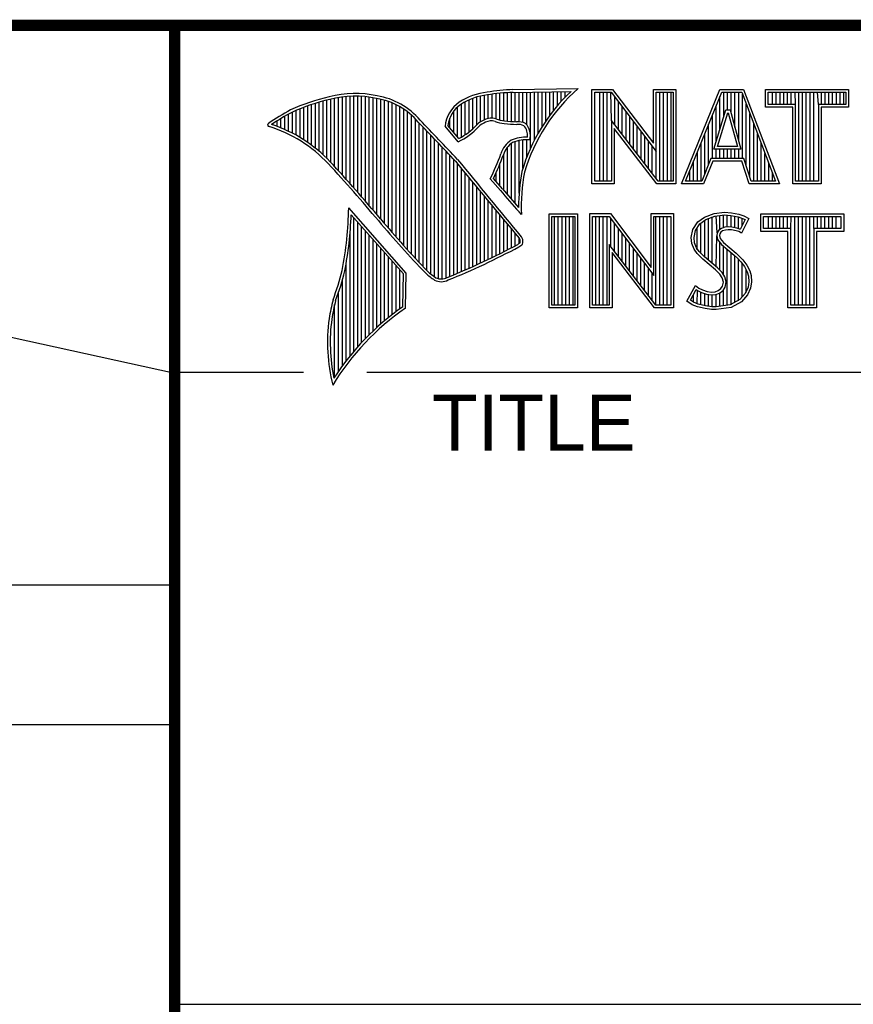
# Model space of a CAD drawing. Header units: inches. Extents: x 0 to 34, y 0 to 22.
# Tile 10 of 16: x 28.1 to 29.6, y 1.3 to 3. Entities that reach past the tile are written whole.
import ezdxf

# ---------------------------------------------------------------- set-up
doc = ezdxf.new("R2010")
doc.units = ezdxf.units.IN
doc.header["$LTSCALE"] = 1.87
doc.header["$MEASUREMENT"] = 0
doc.layers.get('0').update_dxf_attribs({"linetype": 'CONTINUOUS'})
doc.layers.add('DETAIL', color=7, linetype='CONTINUOUS')
doc.styles.get("Standard").update_dxf_attribs({"font": 'txt', "width": 0.8})

msp = doc.modelspace()

# ---------------------------------------------------------------- linework, layer by layer
at = {"color": 2, "linetype": 'CONTINUOUS'}
for p, q in [((28.3793, 3.00033), (33.5093, 3.00033)), ((28.3793, 3.00033), (28.3793, 1.25033)), ((28.98439, 2.88498), (29.10087, 2.88676)), ((28.66586, 2.74736), (28.66586, 2.8695)), ((28.67273, 2.73985), (28.67273, 2.87083)), ((28.67959, 2.73228), (28.67959, 2.87189)), ((28.68645, 2.72465), (28.68645, 2.87266)), ((28.69332, 2.71697), (28.69332, 2.87316)), ((28.70018, 2.70922), (28.70018, 2.87339)), ((28.70705, 2.70142), (28.70705, 2.87335)), ((28.71391, 2.69355), (28.71391, 2.87303)), ((28.72077, 2.68563), (28.72077, 2.87244)), ((28.72764, 2.67764), (28.72764, 2.87158)), ((28.7345, 2.66959), (28.7345, 2.87043)), ((28.74137, 2.66148), (28.74137, 2.86903)), ((28.91297, 2.81526), (28.91297, 2.86958)), ((28.91983, 2.82233), (28.91983, 2.87186)), ((28.9267, 2.82751), (28.9267, 2.87365)), ((28.93356, 2.83107), (28.93356, 2.87497)), ((28.94042, 2.83347), (28.94042, 2.87592)), ((28.94729, 2.83398), (28.94729, 2.8769)), ((28.95415, 2.8327), (28.95415, 2.87776)), ((28.96102, 2.83056), (28.96102, 2.87851)), ((28.96788, 2.82919), (28.96788, 2.87913)), ((28.97474, 2.82849), (28.97474, 2.87964)), ((28.98161, 2.82803), (28.98161, 2.88003)), ((28.98452, 2.88016), (29.08817, 2.88174)), ((28.98847, 2.82775), (28.98847, 2.88022)), ((28.99534, 2.82759), (28.99534, 2.88032)), ((29.0022, 2.82627), (29.0022, 2.88043)), ((29.00907, 2.82196), (29.00907, 2.88053)), ((29.01593, 2.7805), (29.01593, 2.88064)), ((29.02279, 2.79469), (29.02279, 2.88074)), ((29.02966, 2.80734), (29.02966, 2.88085)), ((29.03652, 2.81879), (29.03652, 2.88095)), ((29.04339, 2.82926), (29.04339, 2.88106)), ((29.05025, 2.83892), (29.05025, 2.88116)), ((29.05711, 2.84788), (29.05711, 2.88127)), ((29.06398, 2.85624), (29.06398, 2.88137)), ((29.07084, 2.86405), (29.07084, 2.88148)), ((29.07771, 2.87139), (29.07771, 2.88158)), ((29.12563, 2.88524), (29.16244, 2.88524)), ((29.12563, 2.71662), (29.12563, 2.88524)), ((29.13051, 2.88035), (29.16002, 2.88035)), ((29.13051, 2.7215), (29.13051, 2.88035)), ((29.13948, 2.7215), (29.13948, 2.88035)), ((29.1462, 2.7215), (29.1462, 2.88035)), ((29.15291, 2.7215), (29.15291, 2.88035)), ((29.16042, 2.82993), (29.15962, 2.88035)), ((29.16002, 2.88035), (29.24023, 2.77463)), ((29.16244, 2.88524), (29.23535, 2.78914)), ((29.16633, 2.82225), (29.16633, 2.87204)), ((29.23535, 2.88524), (29.27538, 2.88524)), ((29.23535, 2.78914), (29.23535, 2.88524)), ((29.24023, 2.88035), (29.2705, 2.88035)), ((29.24023, 2.77463), (29.24023, 2.88035)), ((29.24687, 2.7215), (29.24687, 2.88035)), ((29.25358, 2.7215), (29.25358, 2.88035)), ((29.26029, 2.7215), (29.26029, 2.88035)), ((29.267, 2.7215), (29.267, 2.88035)), ((29.2705, 2.88035), (29.2705, 2.7215)), ((29.27538, 2.88524), (29.27538, 2.71662)), ((29.28531, 2.71669), (29.35415, 2.88513)), ((29.29258, 2.72157), (29.35742, 2.88025)), ((29.35415, 2.88513), (29.39665, 2.88513)), ((29.35426, 2.81386), (29.35426, 2.87249)), ((29.35742, 2.88025), (29.39328, 2.88025)), ((29.36097, 2.83558), (29.36097, 2.88025)), ((29.36768, 2.84865), (29.36768, 2.88025)), ((29.37439, 2.84282), (29.37439, 2.88025)), ((29.3811, 2.81815), (29.3811, 2.88025)), ((29.38781, 2.79347), (29.38781, 2.88025)), ((29.39328, 2.88025), (29.45352, 2.72157)), ((29.39453, 2.7618), (29.39453, 2.87698)), ((29.39665, 2.88513), (29.4606, 2.71669)), ((29.43568, 2.88513), (29.584, 2.88513)), ((29.43568, 2.85371), (29.43568, 2.88513)), ((29.44056, 2.88025), (29.57912, 2.88025)), ((29.44056, 2.85859), (29.44056, 2.88025)), ((29.44822, 2.85859), (29.44822, 2.88025)), ((29.45493, 2.85859), (29.45493, 2.88025)), ((29.46164, 2.85859), (29.46164, 2.88025)), ((29.46835, 2.85859), (29.46835, 2.88025)), ((29.47507, 2.85859), (29.47507, 2.88025)), ((29.48178, 2.85859), (29.48178, 2.88025)), ((29.4892, 2.85859), (29.48849, 2.88025)), ((29.4952, 2.72157), (29.4952, 2.88025)), ((29.50191, 2.72157), (29.50191, 2.88025)), ((29.50862, 2.72157), (29.50862, 2.88025)), ((29.51533, 2.72157), (29.51533, 2.88025)), ((29.52205, 2.72157), (29.52205, 2.88025)), ((29.53048, 2.85859), (29.52876, 2.88025)), ((29.53547, 2.85859), (29.53547, 2.88025)), ((29.54218, 2.85859), (29.54218, 2.88025)), ((29.54889, 2.85859), (29.54889, 2.88025)), ((29.5556, 2.85859), (29.5556, 2.88025)), ((29.56232, 2.85859), (29.56232, 2.88025)), ((29.56903, 2.85859), (29.56903, 2.88025)), ((29.57574, 2.85859), (29.57574, 2.88025)), ((29.57912, 2.88025), (29.57912, 2.85859)), ((29.584, 2.88513), (29.584, 2.85371)), ((28.61095, 2.79515), (28.61095, 2.8535)), ((28.61781, 2.79056), (28.61781, 2.85603)), ((28.62468, 2.78564), (28.62468, 2.85839)), ((28.63154, 2.78035), (28.63154, 2.86058)), ((28.6384, 2.77466), (28.6384, 2.86262)), ((28.64527, 2.76854), (28.64527, 2.8645)), ((28.65213, 2.76195), (28.65213, 2.86622)), ((28.659, 2.75482), (28.659, 2.86787)), ((28.74823, 2.65331), (28.74823, 2.8677)), ((28.75509, 2.6452), (28.75509, 2.86595)), ((28.76196, 2.63718), (28.76196, 2.86376)), ((28.76882, 2.62925), (28.76882, 2.86112)), ((28.77569, 2.62142), (28.77569, 2.85799)), ((28.78255, 2.61368), (28.78255, 2.85432)), ((28.88551, 2.80052), (28.88551, 2.85403)), ((28.89238, 2.80029), (28.89238, 2.85939)), ((28.89924, 2.80443), (28.89924, 2.8634)), ((28.9061, 2.80937), (28.9061, 2.86678)), ((29.17304, 2.81352), (29.17304, 2.86319)), ((29.17975, 2.8048), (29.17975, 2.85434)), ((29.34754, 2.79214), (29.34754, 2.85607)), ((29.40124, 2.74854), (29.40124, 2.8593)), ((29.48432, 2.85371), (29.43568, 2.85371)), ((29.4892, 2.85859), (29.44056, 2.85859)), ((29.48432, 2.71669), (29.48432, 2.85371)), ((29.4892, 2.72157), (29.4892, 2.85859)), ((29.57912, 2.85859), (29.53048, 2.85859)), ((29.53048, 2.85859), (29.53048, 2.72157)), ((29.584, 2.85371), (29.53536, 2.85371)), ((29.53536, 2.85371), (29.53536, 2.71669)), ((28.57663, 2.81368), (28.57663, 2.83737)), ((28.58349, 2.81051), (28.58349, 2.84124)), ((28.59036, 2.80709), (28.59036, 2.84487)), ((28.59722, 2.8034), (28.59722, 2.84793)), ((28.60408, 2.79942), (28.60408, 2.8508)), ((28.78941, 2.60602), (28.78941, 2.85007)), ((28.79628, 2.59845), (28.79628, 2.84514)), ((28.80314, 2.59097), (28.80314, 2.83944)), ((28.87178, 2.81666), (28.87178, 2.83429)), ((28.87865, 2.80859), (28.87865, 2.84641)), ((29.18647, 2.79607), (29.18647, 2.8455)), ((29.19318, 2.78735), (29.19318, 2.83665)), ((29.34083, 2.7618), (29.34083, 2.83965)), ((29.3434, 2.77874), (29.36501, 2.84865)), ((29.35002, 2.78362), (29.36861, 2.84377)), ((29.36501, 2.84865), (29.37281, 2.84865)), ((29.36861, 2.84377), (29.36908, 2.84377)), ((29.36908, 2.84377), (29.38543, 2.78362)), ((29.37281, 2.84865), (29.39182, 2.77874)), ((29.40795, 2.7286), (29.40795, 2.84162)), ((28.55604, 2.82173), (28.55604, 2.8246)), ((28.5629, 2.81928), (28.5629, 2.82905)), ((28.56976, 2.8166), (28.56976, 2.8333)), ((28.81001, 2.58357), (28.81001, 2.83281)), ((28.81687, 2.57625), (28.81687, 2.82529)), ((28.82373, 2.56901), (28.82373, 2.81811)), ((28.88646, 2.79196), (28.8631, 2.81941)), ((28.88775, 2.79789), (28.86815, 2.82092)), ((29.24383, 2.7215), (29.16042, 2.82993)), ((29.16042, 2.82993), (29.16042, 2.7215)), ((29.19989, 2.77862), (29.19989, 2.82781)), ((29.2066, 2.7699), (29.2066, 2.81896)), ((29.33412, 2.75201), (29.33412, 2.82322)), ((29.41466, 2.72157), (29.41466, 2.82394)), ((28.8306, 2.56184), (28.8306, 2.81093)), ((28.83746, 2.55564), (28.83746, 2.80372)), ((29.24143, 2.71662), (29.1653, 2.81558)), ((29.1653, 2.81558), (29.1653, 2.71662)), ((29.21331, 2.76118), (29.21331, 2.81011)), ((29.22002, 2.75245), (29.22002, 2.80127)), ((29.32741, 2.73531), (29.32741, 2.8068)), ((29.42137, 2.72157), (29.42137, 2.80626)), ((28.84433, 2.55048), (28.84433, 2.7965)), ((28.85119, 2.54719), (28.85119, 2.78927)), ((28.85806, 2.54661), (28.85806, 2.78203)), ((28.97474, 2.69704), (28.97474, 2.78234)), ((28.98161, 2.68904), (28.98161, 2.78895)), ((28.98847, 2.68128), (28.98847, 2.79209)), ((28.99534, 2.69984), (28.99534, 2.79388)), ((29.0022, 2.74479), (29.0022, 2.79498)), ((29.00907, 2.76422), (29.00907, 2.79541)), ((29.22674, 2.74373), (29.22674, 2.79242)), ((29.23345, 2.735), (29.23345, 2.78358)), ((29.3207, 2.72157), (29.3207, 2.79038)), ((29.38543, 2.78362), (29.35002, 2.78362)), ((29.42808, 2.72157), (29.42808, 2.78858)), ((28.86492, 2.54831), (28.86492, 2.77477)), ((28.87178, 2.55125), (28.87178, 2.7675)), ((28.96788, 2.70528), (28.96788, 2.76986)), ((29.24016, 2.72628), (29.24023, 2.77463)), ((29.31399, 2.72157), (29.31399, 2.77395)), ((29.39182, 2.77874), (29.3434, 2.77874)), ((29.34754, 2.7618), (29.34754, 2.77874)), ((29.35426, 2.7618), (29.35426, 2.77874)), ((29.36097, 2.7618), (29.36097, 2.77874)), ((29.36768, 2.7618), (29.36768, 2.77874)), ((29.37439, 2.7618), (29.37439, 2.77874)), ((29.3811, 2.7618), (29.3811, 2.77874)), ((29.38781, 2.7618), (29.38781, 2.77874)), ((29.4348, 2.72157), (29.4348, 2.7709)), ((28.87865, 2.55408), (28.87865, 2.76022)), ((28.88551, 2.55695), (28.88551, 2.75232)), ((28.96102, 2.71332), (28.96102, 2.75195)), ((29.30727, 2.72157), (29.30727, 2.75753)), ((29.33806, 2.7618), (29.32188, 2.72157)), ((29.34136, 2.75692), (29.32518, 2.71669)), ((29.39677, 2.7618), (29.33806, 2.7618)), ((29.39327, 2.75692), (29.34136, 2.75692)), ((29.40681, 2.71669), (29.39327, 2.75692)), ((29.41032, 2.72157), (29.39677, 2.7618)), ((29.44151, 2.72157), (29.44151, 2.75322)), ((28.89238, 2.55988), (28.89238, 2.74401)), ((28.89924, 2.56285), (28.89924, 2.73569)), ((28.95415, 2.72119), (28.95415, 2.73617)), ((29.30056, 2.72157), (29.30056, 2.74111)), ((29.44822, 2.72157), (29.44822, 2.73554)), ((28.9061, 2.56587), (28.9061, 2.72737)), ((28.91297, 2.56894), (28.91297, 2.71906)), ((28.91983, 2.57205), (28.91983, 2.71074)), ((28.96205, 2.70479), (28.94381, 2.7257)), ((28.96574, 2.7079), (28.94956, 2.72645)), ((29.1653, 2.71662), (29.12563, 2.71662)), ((29.16042, 2.7215), (29.13051, 2.7215)), ((29.27538, 2.71662), (29.24143, 2.71662)), ((29.2705, 2.7215), (29.24383, 2.7215)), ((29.32518, 2.71669), (29.28531, 2.71669)), ((29.32188, 2.72157), (29.29258, 2.72157)), ((29.4606, 2.71669), (29.40681, 2.71669)), ((29.45352, 2.72157), (29.41032, 2.72157)), ((29.53536, 2.71669), (29.48432, 2.71669)), ((29.53048, 2.72157), (29.4892, 2.72157)), ((28.9267, 2.57522), (28.9267, 2.70243)), ((28.93356, 2.57843), (28.93356, 2.69412)), ((28.94042, 2.58169), (28.94042, 2.68581)), ((28.94729, 2.58501), (28.94729, 2.67751)), ((28.79344, 2.55725), (28.6909, 2.67377)), ((28.78857, 2.55547), (28.6954, 2.66135)), ((28.95415, 2.58838), (28.95415, 2.6692)), ((28.96102, 2.59179), (28.96102, 2.66089)), ((28.9997, 2.66185), (28.99528, 2.6667)), ((29.04918, 2.66314), (29.09997, 2.66314)), ((29.04918, 2.4947), (29.04918, 2.66314)), ((29.05406, 2.65826), (29.09508, 2.65826)), ((29.05406, 2.49958), (29.05406, 2.65826)), ((29.05867, 2.49958), (29.05867, 2.65826)), ((29.06538, 2.49958), (29.06538, 2.65826)), ((29.07209, 2.49958), (29.07209, 2.65826)), ((29.0788, 2.49958), (29.0788, 2.65826)), ((29.08551, 2.49958), (29.08551, 2.65826)), ((29.09222, 2.49958), (29.09222, 2.65826)), ((29.09508, 2.65826), (29.09508, 2.49958)), ((29.09997, 2.66314), (29.09997, 2.4947)), ((29.1218, 2.66331), (29.15862, 2.66331)), ((29.1218, 2.4947), (29.1218, 2.66331)), ((29.12669, 2.65843), (29.15619, 2.65843)), ((29.12669, 2.49958), (29.12669, 2.65843)), ((29.13249, 2.49958), (29.13249, 2.65843)), ((29.1392, 2.49958), (29.1392, 2.65843)), ((29.14592, 2.49958), (29.14592, 2.65843)), ((29.15263, 2.49958), (29.15263, 2.65843)), ((29.15619, 2.65843), (29.2364, 2.55271)), ((29.15862, 2.66331), (29.23152, 2.56722)), ((29.23152, 2.66331), (29.27155, 2.66331)), ((29.23152, 2.56722), (29.23152, 2.66331)), ((29.2364, 2.65843), (29.26667, 2.65843)), ((29.2364, 2.55271), (29.2364, 2.65843)), ((29.23988, 2.49958), (29.23988, 2.65843)), ((29.24659, 2.49958), (29.24659, 2.65843)), ((29.2533, 2.49958), (29.2533, 2.65843)), ((29.26001, 2.49958), (29.26001, 2.65843)), ((29.26667, 2.65843), (29.26667, 2.49958)), ((29.27155, 2.66331), (29.27155, 2.4947)), ((29.32692, 2.65723), (29.34372, 2.66389)), ((29.3293, 2.65293), (29.34491, 2.65911)), ((29.34055, 2.5743), (29.34055, 2.65739)), ((29.34372, 2.66389), (29.36226, 2.66592)), ((29.34491, 2.65911), (29.36236, 2.66102)), ((29.34912, 2.62877), (29.34726, 2.65937)), ((29.35398, 2.63495), (29.35398, 2.6601)), ((29.36069, 2.63819), (29.36069, 2.66084)), ((29.36226, 2.66592), (29.37472, 2.66505)), ((29.36236, 2.66102), (29.37403, 2.6602)), ((29.3674, 2.63936), (29.3674, 2.66067)), ((29.37403, 2.6602), (29.38702, 2.65744)), ((29.37411, 2.63928), (29.37411, 2.66019)), ((29.37472, 2.66505), (29.38833, 2.66215)), ((29.38082, 2.63812), (29.38082, 2.65876)), ((29.38702, 2.65744), (29.39489, 2.65473)), ((29.38833, 2.66215), (29.39673, 2.65926)), ((29.39673, 2.65926), (29.406, 2.65492)), ((29.42716, 2.66314), (29.57548, 2.66314)), ((29.42716, 2.63172), (29.42716, 2.66314)), ((29.43204, 2.65826), (29.5706, 2.65826)), ((29.43204, 2.6366), (29.43204, 2.65826)), ((29.44123, 2.6366), (29.44123, 2.65826)), ((29.44794, 2.6366), (29.44794, 2.65826)), ((29.45465, 2.6366), (29.45465, 2.65826)), ((29.46136, 2.6366), (29.46136, 2.65826)), ((29.46807, 2.6366), (29.46807, 2.65826)), ((29.47479, 2.6366), (29.47479, 2.65826)), ((29.48068, 2.6366), (29.4815, 2.65826)), ((29.48821, 2.49958), (29.48821, 2.65826)), ((29.49492, 2.49958), (29.49492, 2.65826)), ((29.50163, 2.49958), (29.50163, 2.65826)), ((29.50834, 2.49958), (29.50834, 2.65826)), ((29.51506, 2.49958), (29.51506, 2.65826)), ((29.52196, 2.6366), (29.52177, 2.65826)), ((29.52848, 2.6366), (29.52848, 2.65826)), ((29.53519, 2.6366), (29.53519, 2.65826)), ((29.5419, 2.6366), (29.5419, 2.65826)), ((29.54861, 2.6366), (29.54861, 2.65826)), ((29.55532, 2.6366), (29.55532, 2.65826)), ((29.56204, 2.6366), (29.56204, 2.65826)), ((29.5706, 2.65826), (29.5706, 2.6366)), ((29.57548, 2.66314), (29.57548, 2.63172)), ((28.70018, 2.41743), (28.70018, 2.65591)), ((28.70705, 2.42533), (28.70705, 2.64812)), ((28.71391, 2.43288), (28.71391, 2.64032)), ((28.96788, 2.59526), (28.96788, 2.65259)), ((28.97474, 2.59878), (28.97474, 2.64429)), ((29.15934, 2.60444), (29.15934, 2.65428)), ((29.16605, 2.59571), (29.16605, 2.64544)), ((29.30607, 2.63523), (29.31505, 2.64855)), ((29.31066, 2.63331), (29.31862, 2.64511)), ((29.31505, 2.64855), (29.32692, 2.65723)), ((29.31862, 2.64511), (29.3293, 2.65293)), ((29.32042, 2.59218), (29.32042, 2.64643)), ((29.32713, 2.58547), (29.32713, 2.65134)), ((29.33384, 2.57992), (29.33384, 2.65472)), ((29.38753, 2.63645), (29.38753, 2.65727)), ((29.39939, 2.65262), (29.39071, 2.63526)), ((29.406, 2.65492), (29.39267, 2.62828)), ((29.39425, 2.64234), (29.39425, 2.65495)), ((29.39489, 2.65473), (29.39939, 2.65262)), ((28.69332, 2.40916), (28.69332, 2.62767)), ((28.72077, 2.44011), (28.72077, 2.63252)), ((28.72764, 2.44703), (28.72764, 2.62472)), ((28.98161, 2.60236), (28.98161, 2.63599)), ((28.98847, 2.60598), (28.98847, 2.62769)), ((29.17276, 2.58699), (29.17276, 2.63659)), ((29.17947, 2.57826), (29.17947, 2.62775)), ((29.30317, 2.62075), (29.30607, 2.63523)), ((29.30811, 2.62053), (29.31066, 2.63331)), ((29.31371, 2.59891), (29.31371, 2.63782)), ((29.34726, 2.56868), (29.34864, 2.62393)), ((29.34912, 2.62877), (29.34864, 2.62393)), ((29.34864, 2.62393), (29.35021, 2.61684)), ((29.35227, 2.63371), (29.34912, 2.62877)), ((29.35689, 2.63707), (29.35227, 2.63371)), ((29.35386, 2.62712), (29.35357, 2.62423)), ((29.35357, 2.62423), (29.35473, 2.61902)), ((29.35589, 2.63031), (29.35386, 2.62712)), ((29.35907, 2.63262), (29.35589, 2.63031)), ((29.36303, 2.63888), (29.35689, 2.63707)), ((29.364, 2.63407), (29.35907, 2.63262)), ((29.36907, 2.63955), (29.36303, 2.63888)), ((29.36921, 2.63465), (29.364, 2.63407)), ((29.37533, 2.63922), (29.36907, 2.63955)), ((29.37472, 2.63436), (29.36921, 2.63465)), ((29.3834, 2.63262), (29.37472, 2.63436)), ((29.38461, 2.63736), (29.37533, 2.63922)), ((29.38804, 2.63118), (29.3834, 2.63262)), ((29.39009, 2.63565), (29.38461, 2.63736)), ((29.39267, 2.62828), (29.38804, 2.63118)), ((29.39071, 2.63526), (29.39009, 2.63565)), ((29.4758, 2.63172), (29.42716, 2.63172)), ((29.48068, 2.6366), (29.43204, 2.6366)), ((29.4758, 2.4947), (29.4758, 2.63172)), ((29.48068, 2.49958), (29.48068, 2.6366)), ((29.5706, 2.6366), (29.52196, 2.6366)), ((29.52196, 2.6366), (29.52196, 2.49958)), ((29.57548, 2.63172), (29.52684, 2.63172)), ((29.52684, 2.63172), (29.52684, 2.4947)), ((28.7345, 2.45367), (28.7345, 2.61691)), ((28.74137, 2.46004), (28.74137, 2.60911)), ((28.99534, 2.60991), (28.99534, 2.61939)), ((29.24, 2.49958), (29.15659, 2.608)), ((29.15659, 2.608), (29.15659, 2.49958)), ((29.18619, 2.56954), (29.18619, 2.6189)), ((29.1929, 2.56081), (29.1929, 2.61005)), ((29.30433, 2.60975), (29.30317, 2.62075)), ((29.3081, 2.59991), (29.30433, 2.60975)), ((29.30912, 2.6109), (29.30811, 2.62053)), ((29.31245, 2.60221), (29.30912, 2.6109)), ((29.35021, 2.61684), (29.35732, 2.60805)), ((29.35398, 2.5624), (29.35398, 2.61219)), ((29.35473, 2.61902), (29.36081, 2.61149)), ((29.35732, 2.60805), (29.37982, 2.58935)), ((29.36069, 2.55408), (29.36069, 2.60525)), ((29.36081, 2.61149), (29.38311, 2.59296)), ((28.74823, 2.46616), (28.74823, 2.60131)), ((28.75509, 2.47204), (28.75509, 2.59351)), ((29.2376, 2.4947), (29.16148, 2.59365)), ((29.16148, 2.59365), (29.16148, 2.4947)), ((29.19961, 2.55209), (29.19961, 2.60121)), ((29.20632, 2.54336), (29.20632, 2.59236)), ((29.31331, 2.59238), (29.3081, 2.59991)), ((29.31707, 2.59552), (29.31245, 2.60221)), ((29.32345, 2.58225), (29.31331, 2.59238)), ((29.32111, 2.59149), (29.31707, 2.59552)), ((29.32675, 2.58586), (29.32111, 2.59149)), ((29.3674, 2.49943), (29.3674, 2.59967)), ((29.37411, 2.50032), (29.37411, 2.5941)), ((29.37982, 2.58935), (29.38571, 2.58347)), ((29.38082, 2.50476), (29.38082, 2.58835)), ((29.38311, 2.59296), (29.3892, 2.58688)), ((28.68645, 2.40048), (28.68645, 2.57455)), ((28.76196, 2.47769), (28.76196, 2.58571)), ((28.76882, 2.48313), (28.76882, 2.57791)), ((28.77569, 2.48836), (28.77569, 2.57011)), ((29.21303, 2.53464), (29.21303, 2.58351)), ((29.21974, 2.52592), (29.21974, 2.57467)), ((29.34662, 2.56285), (29.32345, 2.58225)), ((29.34992, 2.56646), (29.32675, 2.58586)), ((29.38571, 2.58347), (29.39158, 2.57733)), ((29.38753, 2.50742), (29.38753, 2.58156)), ((29.3892, 2.58688), (29.39528, 2.58051)), ((29.39158, 2.57733), (29.39808, 2.56893)), ((29.39425, 2.51483), (29.39425, 2.57388)), ((29.39528, 2.58051), (29.40223, 2.57154)), ((29.40223, 2.57154), (29.40744, 2.56112)), ((28.78255, 2.49339), (28.78255, 2.56231)), ((28.78749, 2.49689), (28.78857, 2.55547)), ((28.79227, 2.49433), (28.79344, 2.55725)), ((29.22646, 2.51719), (29.22646, 2.56582)), ((29.23317, 2.50847), (29.23317, 2.55698)), ((29.35415, 2.55533), (29.34662, 2.56285)), ((29.35799, 2.55838), (29.34992, 2.56646)), ((29.3585, 2.54838), (29.35415, 2.55533)), ((29.36301, 2.55037), (29.35799, 2.55838)), ((29.39808, 2.56893), (29.4029, 2.55929)), ((29.40096, 2.52225), (29.40096, 2.56317)), ((29.4029, 2.55929), (29.40523, 2.5518)), ((29.40523, 2.5518), (29.40601, 2.54163)), ((29.40744, 2.56112), (29.41005, 2.55272)), ((29.41005, 2.55272), (29.41092, 2.54143)), ((28.67959, 2.39134), (28.67959, 2.54426)), ((29.29535, 2.50698), (29.31042, 2.53477)), ((29.31042, 2.53477), (29.31679, 2.53014)), ((29.36052, 2.54114), (29.3585, 2.54838)), ((29.35907, 2.5339), (29.36052, 2.54114)), ((29.36554, 2.54133), (29.36301, 2.55037)), ((29.36369, 2.53207), (29.36554, 2.54133)), ((29.40601, 2.54163), (29.40446, 2.53182)), ((29.41092, 2.54143), (29.40918, 2.53043)), ((28.67273, 2.38171), (28.67273, 2.52233)), ((29.30177, 2.50857), (29.31205, 2.52755)), ((29.307, 2.50503), (29.307, 2.51822)), ((29.31205, 2.52755), (29.31424, 2.52595)), ((29.31371, 2.50194), (29.31424, 2.52595)), ((29.31424, 2.52595), (29.32126, 2.52244)), ((29.31679, 2.53014), (29.32316, 2.52695)), ((29.32042, 2.50051), (29.32042, 2.52274)), ((29.32126, 2.52244), (29.33047, 2.51927)), ((29.32316, 2.52695), (29.33156, 2.52406)), ((29.32713, 2.49898), (29.32713, 2.52042)), ((29.33047, 2.51927), (29.33901, 2.51829)), ((29.33156, 2.52406), (29.33909, 2.52319)), ((29.33384, 2.49798), (29.33384, 2.51888)), ((29.33901, 2.51829), (29.34715, 2.51896)), ((29.33909, 2.52319), (29.34604, 2.52377)), ((29.34055, 2.49697), (29.34055, 2.51811)), ((29.34604, 2.52377), (29.35125, 2.5258)), ((29.34715, 2.51896), (29.35358, 2.52146)), ((29.34726, 2.49678), (29.34726, 2.51897)), ((29.35125, 2.5258), (29.35618, 2.52927)), ((29.35358, 2.52146), (29.3598, 2.52585)), ((29.35398, 2.49766), (29.35398, 2.52162)), ((29.35618, 2.52927), (29.35907, 2.5339)), ((29.3598, 2.52585), (29.36369, 2.53207)), ((29.36069, 2.49855), (29.36069, 2.52648)), ((29.39953, 2.52067), (29.38959, 2.50969)), ((29.40368, 2.51798), (29.39267, 2.50582)), ((29.40446, 2.53182), (29.39953, 2.52067)), ((29.40918, 2.53043), (29.40368, 2.51798)), ((28.66586, 2.37153), (28.66586, 2.50101)), ((29.09508, 2.49958), (29.05406, 2.49958)), ((29.15659, 2.49958), (29.12669, 2.49958)), ((29.26667, 2.49958), (29.24, 2.49958)), ((29.30491, 2.50061), (29.29535, 2.50698)), ((29.30721, 2.50495), (29.30177, 2.50857)), ((29.31418, 2.49684), (29.30491, 2.50061)), ((29.31562, 2.50153), (29.30721, 2.50495)), ((29.32866, 2.49876), (29.31562, 2.50153)), ((29.37256, 2.50011), (29.34754, 2.49682)), ((29.38959, 2.50969), (29.37256, 2.50011)), ((29.39267, 2.50582), (29.37414, 2.4954)), ((29.52196, 2.49958), (29.48068, 2.49958)), ((29.09997, 2.4947), (29.04918, 2.4947)), ((29.16148, 2.4947), (29.1218, 2.4947)), ((29.27155, 2.4947), (29.2376, 2.4947)), ((29.32779, 2.49395), (29.31418, 2.49684)), ((29.33938, 2.49221), (29.32779, 2.49395)), ((29.33983, 2.49708), (29.32866, 2.49876)), ((29.34778, 2.49192), (29.33938, 2.49221)), ((29.34754, 2.49682), (29.33983, 2.49708)), ((29.37414, 2.4954), (29.34778, 2.49192)), ((29.52684, 2.4947), (29.4758, 2.4947)), ((28.38002, 2.38), (28.60998, 2.38)), ((28.72307, 2.38), (33.50002, 2.38)), ((25.58002, 2), (28.38002, 2)), ((25.58002, 1.75), (28.38002, 1.75)), ((28.3793, 1.25033), (33.5093, 1.25033))]:
    msp.add_line(p, q, dxfattribs=at)
at = {"color": 7, "linetype": 'CONTINUOUS', "const_width": 0.02}
for points in [[(25.58002, 3), (33.50002, 3)], [(28.38002, 3), (28.38002, 0.5)]]:
    msp.add_lwpolyline(points, dxfattribs=at)
at = {"color": 2, "linetype": 'CONTINUOUS'}
for centre, radius, start, end in [((29.31031, 2.64684), 0.31848, 131.11944, 163.41344), ((28.73076, 2.53863), 0.34173, 102.61616, 114.85138), ((28.7025, 2.69979), 0.17844, 77.28123, 105.0674), ((28.7025, 2.69979), 0.17362, 77.23252, 105.10138), ((28.72134, 2.74795), 0.12273, 40.16477, 80.84234), ((28.72134, 2.74795), 0.12756, 40.23363, 80.77381), ((28.95061, 2.76769), 0.11345, 96.30074, 123.16833), ((28.95061, 2.76769), 0.10862, 96.24482, 123.12649), ((29.0012, 2.47495), 0.41038, 92.34774, 98.83694), ((29.0012, 2.47495), 0.40555, 92.35648, 98.85215), ((29.31031, 2.64684), 0.32331, 133.40156, 163.45729), ((28.73076, 2.53863), 0.3369, 102.59854, 114.8293), ((28.92326, 2.81314), 0.06048, 125.03263, 174.04731), ((28.92326, 2.81314), 0.05565, 125.11271, 171.95579), ((28.77535, 2.49376), 0.40176, 117.93456, 124.56901), ((28.77535, 2.49376), 0.39693, 117.95333, 124.03672), ((28.94584, 2.80696), 0.02706, 72.6167, 117.38928), ((28.54895, 2.82203), 0.00299, 121.35241, 265.80295), ((28.47509, 2.58449), 0.24585, 43.16665, 72.57035), ((28.47509, 2.58449), 0.25067, 43.16665, 71.84991), ((21.15809, -4.50741), 10.60308, 43.246588, 43.767537), ((21.15809, -4.50741), 10.60791, 43.24574, 43.766725), ((28.8427, 2.89028), 0.10762, 293.99221, 318.44329), ((28.8427, 2.89028), 0.10279, 295.99548, 318.5906), ((28.95209, 2.78676), 0.04802, 112.91918, 132.2696), ((28.95209, 2.78676), 0.04319, 112.6635, 131.92934), ((28.94584, 2.80696), 0.02223, 72.93864, 117.86399), ((28.97757, 2.89583), 0.07217, 249.55533, 263.16741), ((28.97757, 2.89583), 0.06734, 249.44206, 263.13397), ((28.99508, 3.0772), 0.25436, 264.112, 269.10191), ((28.99508, 3.0772), 0.24953, 264.12125, 269.07042), ((28.99237, 2.79366), 0.03407, 64.46566, 92.25069), ((28.99237, 2.79366), 0.02924, 66.31988, 92.50203), ((28.98309, 2.80251), 0.02763, 355.29927, 40.45), ((28.98309, 2.80251), 0.03245, 347.11859, 42.40459), ((29.01016, 2.72313), 0.07712, 89.6555, 111.87276), ((29.0054, 2.75735), 0.04438, 122.696, 163.50087), ((29.0054, 2.75735), 0.03955, 123.35042, 163.71723), ((29.01016, 2.72313), 0.07229, 86.37714, 111.50552), ((28.54703, 2.9226), 0.44296, 333.60713, 339.84173), ((28.54703, 2.9226), 0.44778, 334.02045, 339.86208), ((26.65196, 0.90062), 2.73244, 39.91549, 42.76646), ((129.78751, 86.00252), 130.81211, 219.521915, 219.600266), ((129.78751, 86.00252), 130.80728, 219.521847, 219.600368), ((29.32725, 2.67677), 0.33272, 169.23802, 180.37507), ((29.32725, 2.67677), 0.32789, 169.28062, 182.60745), ((29.5269, 3.16399), 0.72796, 219.10944, 223.08928), ((29.5269, 3.16399), 0.72313, 219.10281, 222.59283), ((28.04161, 2.68487), 0.64938, 349.08552, 359.02075), ((28.04161, 2.68487), 0.65421, 349.0755, 357.93971), ((30.14109, 3.82486), 1.82488, 220.0426, 224.01185), ((30.14109, 3.82486), 1.82005, 220.04277, 224.00772), ((28.97141, 2.60314), 0.03376, 24.6833, 34.32084), ((28.38904, 3.73221), 1.27582, 291.98682, 298.2489), ((28.98052, 2.63041), 0.0253, 299.25537, 311.26656), ((28.98052, 2.63041), 0.03013, 299.17127, 314.80636), ((28.97141, 2.60314), 0.02894, 26.36685, 33.89706), ((28.96924, 2.61449), 0.02813, 353.68959, 3.05291), ((28.96924, 2.61449), 0.03296, 350.48075, 4.78094), ((28.38904, 3.73221), 1.28065, 291.99886, 298.25072), ((28.25986, 2.66363), 0.43155, 339.0707, 346.3663), ((28.25986, 2.66363), 0.43637, 339.10894, 346.38136), ((28.90807, 2.64237), 0.11666, 227.09351, 236.92146), ((28.90807, 2.64237), 0.11183, 227.15939, 236.78824), ((28.85639, 2.568), 0.02629, 242.84885, 298.05148), ((28.85639, 2.568), 0.02146, 243.48954, 298.69918), ((29.0668, 2.4083), 0.41635, 165.93567, 170.68559), ((29.0668, 2.4083), 0.41152, 165.97576, 170.67578), ((29.05174, 2.11882), 0.45644, 124.64296, 148.55647), ((29.05174, 2.11882), 0.46126, 124.95107, 147.09813), ((28.97282, 2.43316), 0.31972, 172.35618, 193.79577), ((28.97282, 2.43316), 0.31489, 172.36898, 191.68679)]:
    msp.add_arc(centre, radius, start, end, dxfattribs=at)
at = {"color": 7, "linetype": 'CONTINUOUS'}
msp.add_arc((26.65247, 0.90107), 2.72694, 39.91497, 42.76606, dxfattribs=at)
at = {"layer": 'DETAIL', "color": 7, "linetype": 'CONTINUOUS'}
msp.add_line((28.37771, 2.37814), (25.57831, 2.99357), dxfattribs=at)

# ---------------------------------------------------------------- texts
at = {"color": 2, "linetype": 'CONTINUOUS'}
msp.add_text('TITLE', height=0.1, dxfattribs=at).set_placement((28.8397, 2.23972))

doc.saveas('drawing.dxf')
